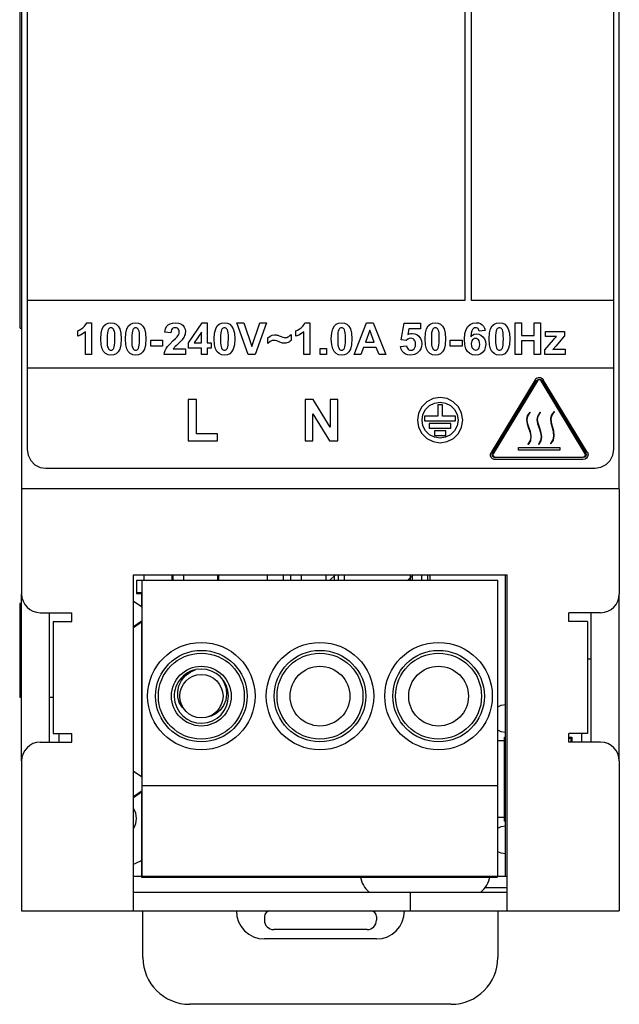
# Model space of a CAD drawing. Header units: millimetres. Extents: x 0 to 268, y -17 to 134.
# Tile 5 of 7: x 236 to 268, y -5 to 48. Entities that reach past the tile are written whole.
import ezdxf

# ---------------------------------------------------------------- set-up
doc = ezdxf.new("R2010")
doc.units = ezdxf.units.MM
doc.layers.add('02___PRT_ALL_AXES', color=7, linetype='Continuous')

msp = doc.modelspace()

# ---------------------------------------------------------------- linework, layer by layer
at = {"color": 7, "linetype": 'Continuous'}
for p, q in [((236.338, 120.899), (236.345, 24.699)), ((267.745, 24.701), (267.738, 120.901)), ((235.966, 31.2), (235.966, 94.7)), ((259.767, 54.116), (259.768, 32.684)), ((260.121, 32.684), (260.12, 50.464)), ((259.768, 32.684), (236.345, 32.682)), ((267.744, 32.684), (260.121, 32.684)), ((235.966, 31.2), (236.041, 31.2)), ((239.527, 31.489), (239.791, 31.49)), ((239.791, 31.49), (239.792, 29.783)), ((244.975, 30.41), (245.712, 31.49)), ((245.712, 31.49), (245.986, 31.49)), ((245.986, 31.49), (245.986, 30.411)), ((247.571, 31.483), (247.943, 31.483)), ((248.179, 29.783), (247.571, 31.483)), ((247.943, 31.483), (248.374, 30.225)), ((248.374, 30.225), (248.79, 31.483)), ((249.154, 31.483), (248.545, 29.783)), ((248.79, 31.483), (249.154, 31.483)), ((251.214, 31.49), (251.478, 31.49)), ((251.478, 31.49), (251.478, 29.783)), ((253.845, 29.784), (254.507, 31.484)), ((254.507, 31.484), (254.87, 31.484)), ((254.87, 31.484), (255.551, 29.784)), ((256.365, 30.576), (256.532, 31.461)), ((256.532, 31.461), (257.393, 31.461)), ((256.779, 31.156), (256.728, 30.867)), ((257.393, 31.156), (256.779, 31.156)), ((257.393, 31.461), (257.393, 31.156)), ((262.468, 31.484), (262.811, 31.484)), ((262.468, 29.784), (262.468, 31.484)), ((262.811, 31.484), (262.811, 30.815)), ((263.484, 31.484), (263.827, 31.484)), ((263.484, 30.815), (263.484, 31.484)), ((263.827, 31.484), (263.827, 29.784)), ((239.045, 30.764), (239.045, 31.059)), ((239.466, 29.783), (239.466, 31.011)), ((244.032, 30.954), (243.707, 30.987)), ((245.671, 30.992), (245.28, 30.411)), ((245.671, 30.411), (245.671, 30.992)), ((249.234, 30.385), (249.234, 30.685)), ((250.466, 30.855), (250.466, 30.542)), ((250.731, 30.764), (250.731, 31.06)), ((251.152, 29.783), (251.152, 31.011)), ((254.684, 31.087), (254.455, 30.456)), ((254.919, 30.456), (254.684, 31.087)), ((256.629, 30.537), (256.365, 30.576)), ((260.857, 31.068), (260.542, 31.033)), ((262.811, 30.815), (263.484, 30.815)), ((264.094, 31.016), (265.112, 31.016)), ((264.094, 30.746), (264.094, 31.016)), ((264.528, 30.748), (264.094, 30.746)), ((265.112, 30.785), (264.641, 30.242)), ((265.112, 31.016), (265.112, 30.785)), ((242.953, 30.562), (243.593, 30.562)), ((242.953, 30.236), (242.953, 30.562)), ((243.593, 30.236), (242.953, 30.236)), ((243.593, 30.562), (243.593, 30.236)), ((244.164, 30.086), (244.811, 30.086)), ((244.811, 30.086), (244.811, 29.783)), ((244.975, 30.125), (244.975, 30.41)), ((245.671, 30.125), (244.975, 30.125)), ((245.28, 30.411), (245.671, 30.411)), ((245.671, 29.783), (245.671, 30.125)), ((245.986, 30.411), (246.197, 30.412)), ((246.197, 30.125), (245.986, 30.125)), ((245.986, 30.125), (245.986, 29.783)), ((246.197, 30.412), (246.197, 30.125)), ((252.035, 30.109), (252.361, 30.109)), ((252.035, 29.783), (252.035, 30.109)), ((252.361, 30.109), (252.361, 29.783)), ((254.349, 30.17), (254.209, 29.784)), ((255.029, 30.17), (254.349, 30.17)), ((254.455, 30.456), (254.919, 30.456)), ((255.177, 29.784), (255.029, 30.17)), ((256.325, 30.221), (256.65, 30.255)), ((258.995, 30.563), (259.635, 30.563)), ((258.995, 30.237), (258.995, 30.563)), ((259.635, 30.237), (258.995, 30.237)), ((259.635, 30.563), (259.635, 30.237)), ((263.484, 30.528), (262.811, 30.527)), ((262.811, 30.527), (262.811, 29.784)), ((263.484, 29.784), (263.484, 30.528)), ((264.048, 30.038), (264.51, 30.568)), ((264.641, 30.242), (264.475, 30.063)), ((264.643, 30.071), (265.148, 30.071)), ((265.148, 30.071), (265.148, 29.784)), ((239.792, 29.783), (239.466, 29.783)), ((244.811, 29.783), (243.669, 29.783)), ((245.986, 29.783), (245.671, 29.783)), ((248.545, 29.783), (248.179, 29.783)), ((251.478, 29.783), (251.152, 29.783)), ((252.361, 29.783), (252.035, 29.783)), ((254.209, 29.784), (253.845, 29.784)), ((255.551, 29.784), (255.177, 29.784)), ((262.811, 29.784), (262.468, 29.784)), ((263.827, 29.784), (263.484, 29.784)), ((264.048, 29.784), (264.048, 30.038)), ((265.148, 29.784), (264.048, 29.784)), ((236.345, 29.068), (267.745, 29.071)), ((263.626, 28.527), (263.718, 28.561)), ((263.908, 28.513), (263.974, 28.441)), ((263.541, 28.442), (261.174, 24.551)), ((261.259, 24.499), (263.626, 28.39)), ((263.656, 28.372), (261.289, 24.48)), ((263.678, 28.442), (263.754, 28.464)), ((263.754, 28.464), (263.832, 28.444)), ((263.832, 28.444), (263.888, 28.39)), ((266.214, 24.48), (263.858, 28.371)), ((263.888, 28.39), (266.244, 24.499)), ((266.328, 24.552), (263.974, 28.441)), ((245.412, 27.373), (244.965, 27.373)), ((244.965, 27.373), (244.965, 25.175)), ((245.412, 25.547), (245.412, 27.373)), ((251.655, 27.374), (251.223, 27.374)), ((251.223, 27.374), (251.223, 25.175)), ((252.555, 25.906), (251.655, 27.374)), ((252.968, 27.374), (252.555, 27.374)), ((252.555, 27.374), (252.555, 25.906)), ((252.968, 25.175), (252.968, 27.374)), ((258.57, 27.093), (258.32, 27.093)), ((258.32, 27.093), (258.32, 26.488)), ((258.57, 26.488), (258.57, 27.093)), ((251.636, 26.608), (252.523, 25.175)), ((251.636, 25.175), (251.636, 26.608)), ((258.32, 26.488), (257.617, 26.488)), ((257.617, 26.488), (257.617, 26.239)), ((259.274, 26.488), (258.57, 26.488)), ((259.274, 26.24), (259.274, 26.488)), ((263.245, 26.704), (263.27, 26.68)), ((263.805, 26.701), (263.831, 26.677)), ((264.556, 26.743), (264.58, 26.717)), ((257.617, 26.239), (259.274, 26.24)), ((259.029, 26.098), (257.86, 26.097)), ((257.86, 26.097), (257.86, 25.851)), ((257.86, 25.851), (259.029, 25.851)), ((259.029, 25.851), (259.029, 26.098)), ((246.526, 25.548), (245.412, 25.547)), ((246.526, 25.175), (246.526, 25.548)), ((258.751, 25.707), (258.139, 25.707)), ((258.139, 25.707), (258.139, 25.461)), ((258.139, 25.461), (258.751, 25.461)), ((258.751, 25.461), (258.751, 25.707)), ((244.965, 25.175), (246.526, 25.175)), ((251.223, 25.175), (251.636, 25.175)), ((252.523, 25.175), (252.968, 25.175)), ((262.649, 24.804), (264.854, 24.804)), ((262.649, 24.668), (262.649, 24.804)), ((263.176, 24.967), (263.149, 24.989)), ((263.736, 24.964), (263.709, 24.987)), ((264.379, 25.004), (264.354, 25.028)), ((264.854, 24.804), (264.854, 24.668)), ((261.14, 24.46), (261.174, 24.551)), ((261.259, 24.203), (261.186, 24.27)), ((261.237, 24.423), (261.259, 24.499)), ((261.256, 24.346), (261.237, 24.423)), ((261.31, 24.289), (261.256, 24.346)), ((261.287, 24.362), (261.328, 24.319)), ((261.337, 24.276), (261.31, 24.289)), ((261.328, 24.319), (261.348, 24.309)), ((261.363, 24.268), (261.337, 24.276)), ((261.348, 24.309), (261.368, 24.303)), ((261.39, 24.266), (261.363, 24.268)), ((261.368, 24.303), (261.39, 24.301)), ((261.39, 24.301), (266.113, 24.302)), ((266.113, 24.267), (261.39, 24.266)), ((264.854, 24.668), (262.649, 24.668)), ((266.189, 24.287), (266.113, 24.267)), ((266.245, 24.343), (266.189, 24.287)), ((266.266, 24.419), (266.245, 24.343)), ((266.264, 24.447), (266.266, 24.419)), ((266.347, 24.323), (266.291, 24.24)), ((266.328, 24.552), (266.349, 24.511)), ((266.366, 24.419), (266.347, 24.323)), ((266.349, 24.511), (266.362, 24.466)), ((266.362, 24.466), (266.366, 24.419)), ((261.303, 24.181), (261.259, 24.203)), ((266.113, 24.167), (261.39, 24.166)), ((266.208, 24.185), (266.113, 24.167)), ((266.291, 24.24), (266.208, 24.185)), ((237.346, 23.699), (266.745, 23.701)), ((261.941, 1.85), (261.941, 18)), ((242.216, 17.7), (261.541, 17.7)), ((242.216, 17.05), (242.216, 17.7)), ((242.491, 1.85), (242.491, 17.7)), ((261.541, 1.85), (261.541, 17.7)), ((236.041, 8.033), (236.041, 16.967)), ((242.216, 17.05), (242.491, 17.05)), ((268.041, 8.033), (268.041, 16.967)), ((236.041, 16.45), (235.941, 16.45)), ((235.941, 16.45), (235.941, 11.45)), ((242.041, 16.59), (242.491, 16.275)), ((242.491, 15.525), (242.041, 15.21)), ((245.061, 12.782), (245.37, 12.919)), ((235.941, 11.45), (236.041, 11.45)), ((237.541, 11.45), (237.741, 11.45)), ((238.041, 9.5), (238.041, 9.033)), ((266.041, 9.033), (266.041, 9.5)), ((261.891, 9.3), (261.941, 9.3)), ((261.891, 4.8), (261.891, 9.3)), ((265.341, 9.3), (265.491, 9.3)), ((265.341, 9.25), (265.441, 9.25)), ((265.441, 9.25), (265.441, 9.033)), ((265.491, 9.3), (265.491, 9.033)), ((242.041, 7.49), (242.491, 7.175)), ((242.491, 6.425), (242.041, 6.11)), ((261.541, 6.7), (242.491, 6.7)), ((261.941, 4.8), (261.891, 4.8)), ((262.041, 1.85), (242.041, 1.85)), ((260.85, 1.25), (262.041, 1.25)), ((242.041, 1), (262.041, 1)), ((256.841, 1), (256.841, 0)), ((242.541, -2.5), (242.541, 0)), ((261.541, 0), (261.541, -2.5)), ((254.541, -1), (249.541, -1)), ((255.041, -1.5), (249.041, -1.5)), ((259.041, -5), (245.041, -5))]:
    msp.add_line(p, q, dxfattribs=at)
at = {"color": 3, "linetype": 'Continuous'}
for p, q in [((236.041, 91.8), (236.041, 22.6)), ((268.041, 22.6), (268.041, 89)), ((268.041, 22.6), (236.041, 22.6)), ((236.041, 22.584), (236.041, 16.967)), ((268.041, 22.584), (268.041, 16.967)), ((242.041, 18), (262.041, 18)), ((242.041, 0), (242.041, 18)), ((242.593, 18), (242.593, 17.7)), ((244.089, 18), (244.089, 17.7)), ((244.09, 18), (244.09, 17.7)), ((244.091, 18), (244.091, 17.7)), ((244.094, 18), (244.094, 17.7)), ((244.098, 18), (244.098, 17.7)), ((244.103, 18), (244.103, 17.7)), ((244.109, 18), (244.109, 17.7)), ((244.117, 18), (244.117, 17.7)), ((244.125, 18), (244.125, 17.7)), ((244.134, 18), (244.134, 17.7)), ((244.704, 18), (244.704, 17.7)), ((246.528, 18), (246.528, 17.7)), ((246.589, 18), (246.589, 17.7)), ((250.443, 18), (250.443, 17.7)), ((251.004, 18), (251.004, 17.7)), ((252.841, 18), (252.541, 17.7)), ((252.778, 18), (252.778, 17.7)), ((253.304, 18), (253.304, 17.7)), ((256.726, 17.7), (257.026, 18)), ((262.041, 0), (262.041, 18)), ((237.041, 15.967), (238.741, 15.967)), ((237.541, 9.033), (237.541, 15.967)), ((238.741, 15.5), (238.741, 15.967)), ((267.041, 15.967), (265.341, 15.967)), ((265.341, 15.5), (265.341, 15.967)), ((266.541, 9.033), (266.541, 15.967)), ((237.741, 15.5), (238.741, 15.5)), ((237.741, 15.5), (237.741, 9.5)), ((266.341, 15.5), (265.341, 15.5)), ((266.341, 15.5), (266.341, 9.5)), ((266.341, 13.5), (266.541, 13.5)), ((237.741, 9.5), (238.741, 9.5)), ((238.741, 9.033), (238.741, 9.5)), ((266.341, 9.5), (265.341, 9.5)), ((265.341, 9.033), (265.341, 9.5)), ((237.041, 9.033), (238.741, 9.033)), ((261.941, 9.098), (261.541, 9.098)), ((267.041, 9.033), (265.341, 9.033)), ((236.041, 8.033), (236.041, 0)), ((268.041, 8.033), (268.041, 0)), ((261.941, 5.002), (261.541, 5.002)), ((236.041, 0), (268.041, 0))]:
    msp.add_line(p, q, dxfattribs=at)
at = {"color": 5, "linetype": 'Continuous'}
for p, q in [((249.193, 18), (249.193, 17.7)), ((250.054, 18), (250.054, 17.7)), ((252.328, 18), (252.328, 17.7)), ((252.989, 18), (252.989, 17.7)), ((256.843, 18), (256.843, 17.7)), ((256.954, 18), (256.954, 17.7)), ((257.454, 18), (257.454, 17.7)), ((257.778, 18), (257.778, 17.7)), ((257.889, 18), (257.889, 17.7))]:
    msp.add_line(p, q, dxfattribs=at)
at = {"color": 1, "linetype": 'Continuous'}
for p, q in [((242.216, 17.65), (242.191, 17.65)), ((242.191, 17.65), (242.191, 17)), ((242.191, 17), (242.466, 17)), ((242.466, 17.05), (242.466, 16.292)), ((242.041, 15.177), (242.466, 15.475)), ((242.466, 15.507), (242.466, 7.193)), ((261.541, 10.928), (261.709, 11.013)), ((261.709, 11.013), (261.941, 11.05)), ((261.709, 9.587), (261.541, 9.672)), ((261.941, 9.55), (261.709, 9.587)), ((242.041, 6.077), (242.466, 6.375)), ((242.466, 6.407), (242.466, 1.8)), ((261.541, 4.428), (261.709, 4.513)), ((261.709, 4.513), (261.941, 4.55)), ((261.709, 3.087), (261.541, 3.172)), ((261.941, 3.05), (261.709, 3.087)), ((242.466, 1.8), (261.516, 1.8)), ((261.516, 1.8), (261.516, 1.85))]:
    msp.add_line(p, q, dxfattribs=at)
at = {"color": 7, "linetype": 'Continuous'}
for points in [[(239.045, 31.059), (239.127, 31.093), (239.22, 31.145), (239.322, 31.217)], [(239.322, 31.217), (239.415, 31.304), (239.482, 31.394), (239.527, 31.489)], [(240.277, 30.624), (240.3, 30.94), (240.359, 31.164), (240.444, 31.316)], [(240.444, 31.316), (240.546, 31.411), (240.67, 31.468), (240.829, 31.49)], [(240.723, 31.181), (240.696, 31.152), (240.672, 31.108), (240.651, 31.047)], [(240.829, 31.219), (240.791, 31.215), (240.756, 31.202), (240.723, 31.181)], [(240.829, 31.49), (240.988, 31.468), (241.112, 31.41), (241.215, 31.313)], [(240.934, 31.181), (240.902, 31.203), (240.867, 31.215), (240.829, 31.219)], [(241.01, 31.031), (240.986, 31.101), (240.96, 31.15), (240.934, 31.181)], [(241.215, 31.313), (241.3, 31.163), (241.359, 30.939), (241.381, 30.621)], [(241.598, 30.625), (241.621, 30.94), (241.68, 31.164), (241.765, 31.316)], [(241.765, 31.316), (241.867, 31.411), (241.991, 31.468), (242.15, 31.49)], [(242.044, 31.181), (242.017, 31.152), (241.993, 31.108), (241.972, 31.047)], [(242.15, 31.219), (242.111, 31.215), (242.076, 31.203), (242.044, 31.181)], [(242.15, 31.49), (242.308, 31.468), (242.433, 31.41), (242.536, 31.313)], [(242.254, 31.181), (242.222, 31.203), (242.188, 31.215), (242.15, 31.219)], [(242.33, 31.031), (242.307, 31.102), (242.281, 31.15), (242.254, 31.181)], [(242.536, 31.313), (242.621, 31.163), (242.68, 30.939), (242.702, 30.621)], [(243.707, 30.987), (243.744, 31.161), (243.807, 31.285), (243.89, 31.372)], [(243.89, 31.372), (243.994, 31.435), (244.119, 31.475), (244.272, 31.49)], [(244.102, 31.158), (244.069, 31.112), (244.045, 31.046), (244.032, 30.954)], [(244.264, 31.22), (244.197, 31.212), (244.144, 31.191), (244.102, 31.158)], [(244.425, 31.161), (244.383, 31.192), (244.331, 31.212), (244.264, 31.22)], [(244.272, 31.49), (244.439, 31.472), (244.567, 31.425), (244.667, 31.354)], [(244.484, 30.994), (244.477, 31.064), (244.457, 31.118), (244.425, 31.161)], [(244.667, 31.354), (244.748, 31.255), (244.795, 31.146), (244.811, 31.017)], [(246.351, 30.625), (246.374, 30.94), (246.433, 31.164), (246.518, 31.316)], [(246.518, 31.316), (246.62, 31.411), (246.744, 31.469), (246.903, 31.49)], [(246.798, 31.182), (246.77, 31.152), (246.746, 31.108), (246.725, 31.047)], [(246.903, 31.22), (246.865, 31.215), (246.83, 31.203), (246.798, 31.182)], [(246.903, 31.49), (247.062, 31.469), (247.186, 31.411), (247.289, 31.314)], [(247.008, 31.182), (246.976, 31.203), (246.942, 31.215), (246.903, 31.22)], [(247.084, 31.032), (247.06, 31.102), (247.034, 31.151), (247.008, 31.182)], [(247.289, 31.314), (247.374, 31.164), (247.433, 30.939), (247.455, 30.621)], [(250.731, 31.06), (250.814, 31.094), (250.906, 31.146), (251.008, 31.218)], [(251.008, 31.218), (251.102, 31.305), (251.169, 31.395), (251.214, 31.49)], [(252.624, 30.625), (252.646, 30.941), (252.705, 31.165), (252.791, 31.316)], [(252.791, 31.316), (252.892, 31.411), (253.016, 31.469), (253.176, 31.49)], [(253.07, 31.182), (253.043, 31.153), (253.018, 31.109), (252.997, 31.048)], [(253.176, 31.22), (253.137, 31.216), (253.102, 31.203), (253.07, 31.182)], [(253.176, 31.49), (253.334, 31.469), (253.458, 31.411), (253.562, 31.314)], [(253.28, 31.182), (253.248, 31.203), (253.214, 31.216), (253.176, 31.22)], [(253.356, 31.032), (253.332, 31.102), (253.307, 31.151), (253.28, 31.182)], [(253.562, 31.314), (253.646, 31.164), (253.705, 30.94), (253.728, 30.622)], [(257.64, 30.626), (257.663, 30.941), (257.722, 31.165), (257.807, 31.317)], [(257.807, 31.317), (257.909, 31.412), (258.033, 31.47), (258.192, 31.491)], [(258.086, 31.183), (258.059, 31.153), (258.035, 31.109), (258.014, 31.048)], [(258.192, 31.221), (258.153, 31.216), (258.119, 31.204), (258.086, 31.183)], [(258.192, 31.491), (258.351, 31.47), (258.475, 31.411), (258.578, 31.315)], [(258.297, 31.182), (258.265, 31.204), (258.23, 31.216), (258.192, 31.221)], [(258.373, 31.033), (258.349, 31.103), (258.323, 31.151), (258.297, 31.182)], [(258.578, 31.315), (258.663, 31.164), (258.722, 30.94), (258.744, 30.622)], [(259.753, 30.611), (259.776, 30.918), (259.837, 31.137), (259.926, 31.285)], [(259.926, 31.285), (260.054, 31.4), (260.199, 31.467), (260.375, 31.491)], [(260.18, 31.13), (260.141, 31.055), (260.11, 30.93), (260.091, 30.744)], [(260.355, 31.223), (260.291, 31.213), (260.234, 31.184), (260.18, 31.13)], [(260.481, 31.176), (260.447, 31.201), (260.405, 31.217), (260.355, 31.223)], [(260.375, 31.491), (260.502, 31.477), (260.606, 31.441), (260.695, 31.382)], [(260.542, 31.033), (260.528, 31.096), (260.508, 31.143), (260.481, 31.176)], [(260.695, 31.382), (260.765, 31.305), (260.82, 31.202), (260.857, 31.068)], [(261.073, 30.626), (261.095, 30.941), (261.154, 31.165), (261.24, 31.317)], [(261.24, 31.317), (261.341, 31.412), (261.465, 31.47), (261.625, 31.491)], [(261.519, 31.183), (261.492, 31.153), (261.467, 31.109), (261.446, 31.048)], [(261.625, 31.221), (261.586, 31.216), (261.551, 31.204), (261.519, 31.183)], [(261.625, 31.491), (261.783, 31.47), (261.907, 31.412), (262.011, 31.315)], [(261.729, 31.183), (261.697, 31.204), (261.663, 31.216), (261.625, 31.221)], [(261.805, 31.033), (261.781, 31.103), (261.756, 31.152), (261.729, 31.183)], [(262.011, 31.315), (262.095, 31.165), (262.154, 30.94), (262.177, 30.623)], [(239.466, 31.011), (239.341, 30.91), (239.202, 30.828), (239.045, 30.764)], [(240.429, 29.944), (240.351, 30.085), (240.298, 30.305), (240.277, 30.624)], [(240.651, 31.047), (240.633, 30.95), (240.622, 30.81), (240.618, 30.621)], [(240.618, 30.621), (240.622, 30.433), (240.632, 30.298), (240.648, 30.209)], [(241.007, 30.197), (241.024, 30.293), (241.036, 30.432), (241.04, 30.621)], [(241.04, 30.621), (241.036, 30.809), (241.026, 30.943), (241.01, 31.031)], [(241.381, 30.621), (241.359, 30.303), (241.3, 30.079), (241.214, 29.928)], [(241.75, 29.944), (241.672, 30.085), (241.618, 30.305), (241.598, 30.625)], [(241.972, 31.047), (241.954, 30.95), (241.943, 30.81), (241.939, 30.621)], [(241.939, 30.621), (241.943, 30.433), (241.953, 30.298), (241.969, 30.209)], [(242.327, 30.197), (242.345, 30.293), (242.357, 30.432), (242.361, 30.621)], [(242.361, 30.621), (242.357, 30.809), (242.347, 30.943), (242.33, 31.031)], [(242.702, 30.621), (242.68, 30.303), (242.62, 30.079), (242.535, 29.928)], [(244.146, 30.516), (244.281, 30.645), (244.369, 30.735), (244.416, 30.795)], [(244.416, 30.795), (244.456, 30.865), (244.478, 30.931), (244.484, 30.994)], [(244.64, 30.581), (244.592, 30.525), (244.522, 30.454), (244.426, 30.364)], [(244.77, 30.798), (244.738, 30.73), (244.696, 30.658), (244.64, 30.581)], [(244.811, 31.017), (244.807, 30.94), (244.793, 30.868), (244.77, 30.798)], [(246.503, 29.944), (246.425, 30.086), (246.372, 30.305), (246.351, 30.625)], [(246.725, 31.047), (246.707, 30.95), (246.696, 30.81), (246.692, 30.621)], [(246.692, 30.621), (246.696, 30.433), (246.706, 30.298), (246.722, 30.21)], [(247.081, 30.197), (247.098, 30.293), (247.11, 30.433), (247.114, 30.621)], [(247.114, 30.621), (247.111, 30.809), (247.1, 30.943), (247.084, 31.032)], [(247.455, 30.621), (247.433, 30.304), (247.374, 30.079), (247.288, 29.928)], [(249.234, 30.685), (249.342, 30.777), (249.454, 30.828), (249.577, 30.845)], [(249.577, 30.845), (249.623, 30.844), (249.668, 30.839), (249.712, 30.83)], [(249.712, 30.83), (249.761, 30.816), (249.833, 30.79), (249.932, 30.752)], [(249.932, 30.752), (250.033, 30.714), (250.103, 30.694), (250.149, 30.688)], [(250.149, 30.688), (250.192, 30.692), (250.242, 30.704), (250.299, 30.727)], [(250.299, 30.727), (250.352, 30.757), (250.408, 30.8), (250.466, 30.855)], [(251.152, 31.011), (251.027, 30.911), (250.889, 30.829), (250.731, 30.764)], [(252.775, 29.944), (252.698, 30.086), (252.644, 30.306), (252.624, 30.625)], [(252.997, 31.048), (252.98, 30.95), (252.969, 30.811), (252.965, 30.622)], [(252.965, 30.622), (252.968, 30.434), (252.978, 30.299), (252.994, 30.21)], [(253.353, 30.198), (253.371, 30.294), (253.383, 30.433), (253.387, 30.622)], [(253.387, 30.622), (253.383, 30.81), (253.372, 30.944), (253.356, 31.032)], [(253.728, 30.622), (253.705, 30.304), (253.646, 30.08), (253.561, 29.929)], [(256.881, 30.662), (256.794, 30.649), (256.712, 30.61), (256.629, 30.537)], [(256.728, 30.867), (256.803, 30.898), (256.877, 30.916), (256.95, 30.921)], [(257.063, 30.583), (257.012, 30.626), (256.953, 30.652), (256.881, 30.662)], [(256.95, 30.921), (257.088, 30.903), (257.207, 30.852), (257.317, 30.763)], [(257.134, 30.348), (257.124, 30.451), (257.099, 30.527), (257.063, 30.583)], [(257.317, 30.763), (257.399, 30.652), (257.45, 30.519), (257.469, 30.354)], [(257.792, 29.945), (257.714, 30.086), (257.661, 30.306), (257.64, 30.626)], [(258.014, 31.048), (257.996, 30.951), (257.985, 30.811), (257.981, 30.622)], [(257.981, 30.622), (257.985, 30.434), (257.995, 30.299), (258.011, 30.21)], [(258.37, 30.198), (258.387, 30.294), (258.399, 30.433), (258.403, 30.622)], [(258.403, 30.622), (258.399, 30.81), (258.389, 30.944), (258.373, 31.033)], [(258.744, 30.622), (258.722, 30.305), (258.662, 30.08), (258.577, 29.929)], [(259.919, 29.954), (259.834, 30.098), (259.775, 30.311), (259.753, 30.611)], [(260.091, 30.744), (260.181, 30.826), (260.28, 30.872), (260.393, 30.888)], [(260.342, 30.648), (260.283, 30.64), (260.231, 30.616), (260.183, 30.574)], [(260.504, 30.57), (260.455, 30.614), (260.403, 30.639), (260.342, 30.648)], [(260.393, 30.888), (260.522, 30.871), (260.635, 30.821), (260.742, 30.732)], [(260.742, 30.732), (260.821, 30.623), (260.87, 30.493), (260.888, 30.331)], [(261.224, 29.945), (261.147, 30.087), (261.093, 30.306), (261.073, 30.626)], [(261.446, 31.048), (261.429, 30.951), (261.418, 30.811), (261.414, 30.622)], [(261.414, 30.622), (261.417, 30.434), (261.427, 30.299), (261.443, 30.211)], [(261.802, 30.198), (261.82, 30.294), (261.832, 30.434), (261.836, 30.622)], [(261.836, 30.622), (261.832, 30.81), (261.821, 30.944), (261.805, 31.033)], [(262.177, 30.623), (262.154, 30.305), (262.095, 30.08), (262.01, 29.929)], [(264.51, 30.568), (264.578, 30.646), (264.634, 30.707), (264.678, 30.753)], [(264.678, 30.753), (264.636, 30.75), (264.586, 30.749), (264.528, 30.748)], [(240.648, 30.209), (240.671, 30.139), (240.697, 30.091), (240.724, 30.061)], [(240.724, 30.061), (240.755, 30.04), (240.79, 30.028), (240.829, 30.024)], [(240.829, 30.024), (240.868, 30.028), (240.902, 30.04), (240.935, 30.061)], [(240.935, 30.061), (240.961, 30.091), (240.986, 30.135), (241.007, 30.197)], [(241.969, 30.209), (241.992, 30.139), (242.018, 30.091), (242.044, 30.061)], [(242.044, 30.061), (242.076, 30.04), (242.11, 30.028), (242.15, 30.024)], [(242.15, 30.024), (242.189, 30.028), (242.223, 30.04), (242.255, 30.061)], [(242.255, 30.061), (242.282, 30.091), (242.306, 30.135), (242.327, 30.197)], [(243.669, 29.783), (243.689, 29.893), (243.725, 30.001), (243.78, 30.108)], [(243.78, 30.108), (243.856, 30.214), (243.976, 30.349), (244.146, 30.516)], [(244.231, 30.176), (244.204, 30.144), (244.182, 30.114), (244.164, 30.086)], [(244.426, 30.364), (244.336, 30.28), (244.271, 30.217), (244.231, 30.176)], [(246.722, 30.21), (246.746, 30.14), (246.771, 30.091), (246.798, 30.061)], [(246.798, 30.061), (246.829, 30.041), (246.864, 30.029), (246.903, 30.024)], [(246.903, 30.024), (246.942, 30.028), (246.977, 30.041), (247.009, 30.062)], [(247.009, 30.062), (247.035, 30.091), (247.06, 30.135), (247.081, 30.197)], [(249.551, 30.546), (249.451, 30.531), (249.346, 30.48), (249.234, 30.385)], [(249.831, 30.468), (249.714, 30.513), (249.622, 30.538), (249.551, 30.546)], [(250.005, 30.402), (249.963, 30.415), (249.905, 30.437), (249.831, 30.468)], [(250.119, 30.389), (250.08, 30.39), (250.043, 30.395), (250.005, 30.402)], [(250.316, 30.437), (250.25, 30.41), (250.185, 30.394), (250.119, 30.389)], [(250.466, 30.542), (250.427, 30.507), (250.378, 30.472), (250.316, 30.437)], [(252.994, 30.21), (253.018, 30.14), (253.043, 30.092), (253.07, 30.061)], [(253.07, 30.061), (253.101, 30.041), (253.136, 30.029), (253.176, 30.025)], [(253.176, 30.025), (253.215, 30.029), (253.249, 30.041), (253.281, 30.062)], [(253.281, 30.062), (253.308, 30.091), (253.332, 30.136), (253.353, 30.198)], [(256.502, 29.88), (256.418, 29.972), (256.359, 30.083), (256.325, 30.221)], [(256.65, 30.255), (256.666, 30.182), (256.694, 30.125), (256.732, 30.079)], [(256.732, 30.079), (256.781, 30.043), (256.832, 30.023), (256.89, 30.016)], [(256.89, 30.016), (256.955, 30.025), (257.011, 30.051), (257.062, 30.098)], [(257.062, 30.098), (257.099, 30.157), (257.124, 30.239), (257.134, 30.348)], [(257.469, 30.354), (257.455, 30.216), (257.414, 30.093), (257.347, 29.98)], [(258.011, 30.21), (258.034, 30.141), (258.06, 30.092), (258.086, 30.062)], [(258.086, 30.062), (258.118, 30.042), (258.153, 30.029), (258.192, 30.025)], [(258.192, 30.025), (258.231, 30.029), (258.265, 30.041), (258.298, 30.062)], [(258.298, 30.062), (258.324, 30.092), (258.349, 30.136), (258.37, 30.198)], [(260.183, 30.574), (260.149, 30.522), (260.127, 30.451), (260.118, 30.357)], [(260.118, 30.357), (260.128, 30.252), (260.153, 30.172), (260.191, 30.111)], [(260.191, 30.111), (260.245, 30.061), (260.3, 30.034), (260.358, 30.025)], [(260.358, 30.025), (260.416, 30.033), (260.465, 30.056), (260.509, 30.096)], [(260.569, 30.328), (260.561, 30.435), (260.538, 30.515), (260.504, 30.57)], [(260.509, 30.096), (260.54, 30.147), (260.561, 30.223), (260.569, 30.328)], [(260.888, 30.331), (260.869, 30.158), (260.817, 30.022), (260.736, 29.912)], [(261.443, 30.211), (261.467, 30.141), (261.492, 30.092), (261.519, 30.062)], [(261.519, 30.062), (261.55, 30.042), (261.585, 30.03), (261.625, 30.025)], [(261.625, 30.025), (261.664, 30.029), (261.698, 30.042), (261.73, 30.063)], [(261.73, 30.063), (261.757, 30.092), (261.781, 30.136), (261.802, 30.198)], [(264.475, 30.063), (264.554, 30.067), (264.61, 30.07), (264.643, 30.071)], [(240.829, 29.754), (240.671, 29.776), (240.542, 29.837), (240.429, 29.944)], [(241.214, 29.928), (241.111, 29.832), (240.988, 29.775), (240.829, 29.754)], [(242.15, 29.754), (241.992, 29.776), (241.863, 29.837), (241.75, 29.944)], [(242.535, 29.928), (242.432, 29.832), (242.308, 29.775), (242.15, 29.754)], [(246.903, 29.754), (246.745, 29.776), (246.616, 29.837), (246.503, 29.944)], [(247.288, 29.928), (247.185, 29.832), (247.062, 29.775), (246.903, 29.754)], [(253.176, 29.754), (253.017, 29.776), (252.888, 29.838), (252.775, 29.944)], [(253.561, 29.929), (253.458, 29.833), (253.334, 29.775), (253.176, 29.754)], [(256.887, 29.755), (256.729, 29.771), (256.604, 29.814), (256.502, 29.88)], [(257.347, 29.98), (257.221, 29.854), (257.073, 29.781), (256.887, 29.755)], [(258.192, 29.755), (258.034, 29.777), (257.905, 29.838), (257.792, 29.945)], [(258.577, 29.929), (258.474, 29.833), (258.351, 29.776), (258.192, 29.755)], [(260.342, 29.755), (260.178, 29.778), (260.042, 29.842), (259.919, 29.954)], [(260.736, 29.912), (260.626, 29.826), (260.499, 29.774), (260.342, 29.755)], [(261.625, 29.755), (261.466, 29.777), (261.337, 29.838), (261.224, 29.945)], [(262.01, 29.929), (261.907, 29.833), (261.783, 29.776), (261.625, 29.755)], [(263.718, 28.561), (263.818, 28.555), (263.908, 28.513)], [(263.696, 28.412), (263.681, 28.401), (263.667, 28.387), (263.656, 28.372)], [(263.858, 28.371), (263.814, 28.414), (263.754, 28.429), (263.696, 28.412)], [(258.445, 27.485), (258.074, 27.426), (257.736, 27.254), (257.466, 26.984), (257.294, 26.646), (257.236, 26.274), (257.295, 25.902), (257.467, 25.564), (257.737, 25.295), (258.074, 25.123), (258.446, 25.065)], [(258.446, 25.065), (258.819, 25.124), (259.156, 25.296), (259.426, 25.566), (259.598, 25.903), (259.656, 26.275), (259.597, 26.647), (259.425, 26.985), (259.155, 27.254), (258.817, 27.426), (258.445, 27.485)], [(258.445, 25.313), (258.15, 25.359), (257.881, 25.496), (257.667, 25.71), (257.53, 25.979), (257.483, 26.274), (257.53, 26.57), (257.666, 26.838), (257.881, 27.052), (258.149, 27.189), (258.445, 27.236)], [(258.445, 27.236), (258.741, 27.189), (259.01, 27.052), (259.224, 26.838), (259.361, 26.57), (259.407, 26.275), (259.361, 25.979), (259.224, 25.711), (259.009, 25.496), (258.74, 25.359), (258.445, 25.313)], [(263.245, 26.704), (263.114, 26.509), (263.073, 26.308), (263.106, 26.081), (263.185, 25.845), (263.264, 25.609), (263.297, 25.384), (263.263, 25.182), (263.149, 24.989)], [(263.176, 24.967), (263.296, 25.173), (263.33, 25.41), (263.286, 25.663), (263.204, 25.902), (263.133, 26.117), (263.107, 26.314), (263.143, 26.49), (263.27, 26.68)], [(263.805, 26.701), (263.674, 26.506), (263.633, 26.305), (263.666, 26.078), (263.745, 25.842), (263.824, 25.606), (263.857, 25.381), (263.823, 25.179), (263.709, 24.987)], [(263.736, 24.964), (263.856, 25.171), (263.89, 25.407), (263.846, 25.661), (263.764, 25.899), (263.693, 26.115), (263.667, 26.312), (263.703, 26.488), (263.831, 26.677)], [(264.556, 26.743), (264.412, 26.555), (264.359, 26.356), (264.378, 26.126), (264.443, 25.885), (264.508, 25.643), (264.527, 25.415), (264.48, 25.215), (264.354, 25.028)], [(264.379, 25.004), (264.512, 25.204), (264.562, 25.439), (264.533, 25.696), (264.465, 25.941), (264.408, 26.161), (264.393, 26.361), (264.44, 26.535), (264.58, 26.717)], [(236.345, 24.699), (236.394, 24.395), (236.537, 24.111), (236.757, 23.891), (237.041, 23.748), (237.346, 23.699)], [(261.186, 24.27), (261.144, 24.361), (261.14, 24.46)], [(261.289, 24.48), (261.272, 24.421), (261.287, 24.362)], [(266.113, 24.302), (266.173, 24.318), (266.216, 24.361), (266.231, 24.419)], [(266.231, 24.419), (266.229, 24.441), (266.223, 24.462), (266.214, 24.48)], [(266.244, 24.499), (266.256, 24.473), (266.264, 24.447)], [(266.745, 23.701), (267.05, 23.75), (267.333, 23.893), (267.553, 24.113), (267.696, 24.397), (267.745, 24.701)], [(261.39, 24.166), (261.347, 24.168), (261.303, 24.181)], [(244.832, 10.695), (244.632, 10.905), (244.487, 11.164), (244.408, 11.459), (244.4, 11.756), (244.465, 12.055), (244.603, 12.34), (244.802, 12.585), (245.061, 12.782)], [(246.72, 12.496), (246.893, 12.211), (246.992, 11.906), (247.019, 11.596), (246.972, 11.281), (246.855, 10.995), (246.679, 10.751), (246.448, 10.555)], [(246.448, 10.555), (246.183, 10.425), (245.899, 10.364)]]:
    msp.add_lwpolyline(points, dxfattribs=at)
for centre, radius in [((245.666, 11.5), 2.875), ((252.016, 11.5), 2.875), ((258.366, 11.5), 2.875), ((245.666, 11.5), 2.45), ((245.666, 11.5), 2.3), ((252.016, 11.5), 2.45), ((252.016, 11.5), 2.3), ((258.366, 11.5), 2.45), ((258.366, 11.5), 2.3), ((245.666, 11.5), 1.6), ((245.666, 11.5), 1.16), ((252.016, 11.5), 1.6), ((258.366, 11.5), 1.6)]:
    msp.add_circle(centre, radius, dxfattribs=at)
for centre, radius, start, end in [((263.757, 28.311), 0.253, 121.2344, 148.6894), ((263.757, 28.311), 0.153, 121.2824, 148.6894), ((245.666, 11.5), 1.45, 103.7552, 101.8026), ((241.141, 4.95), 1.05, 329.0199, 30.9859), ((255.641, 2.128), 1.5, 190.7086, 228.8805), ((259.641, 2.128), 1.5, 311.1195, 349.2914), ((249.341, -0.3), 0.3, 90, 180), ((254.741, -0.3), 0.3, 0, 90), ((249.041, 0), 1.5, 180.0008, 270), ((249.541, -0.5), 0.5, 180, 270), ((254.541, -0.5), 0.5, 270, 0), ((255.041, 0), 1.5, 270, 359.9719), ((245.041, -2.5), 2.5, 180, 270), ((259.041, -2.5), 2.5, 270, 0)]:
    msp.add_arc(centre, radius, start, end, dxfattribs=at)
at = {"color": 3, "linetype": 'Continuous'}
for centre, start, end in [((237.041, 16.967), 180, 270), ((267.041, 16.967), 270, 0), ((237.041, 8.033), 90, 180), ((267.041, 8.033), 0, 90)]:
    msp.add_arc(centre, 1, start, end, dxfattribs=at)
at = {"color": 1, "linetype": 'Continuous'}
msp.add_arc((241.141, 4.95), 2.6, 290.2533, 301.2882, dxfattribs=at)
at = {"layer": '02___PRT_ALL_AXES', "color": 7, "linetype": 'Continuous'}
for p, q in [((249.041, -0.3), (249.041, -0.5)), ((255.041, -0.3), (255.041, -0.5))]:
    msp.add_line(p, q, dxfattribs=at)

doc.saveas('drawing.dxf')
